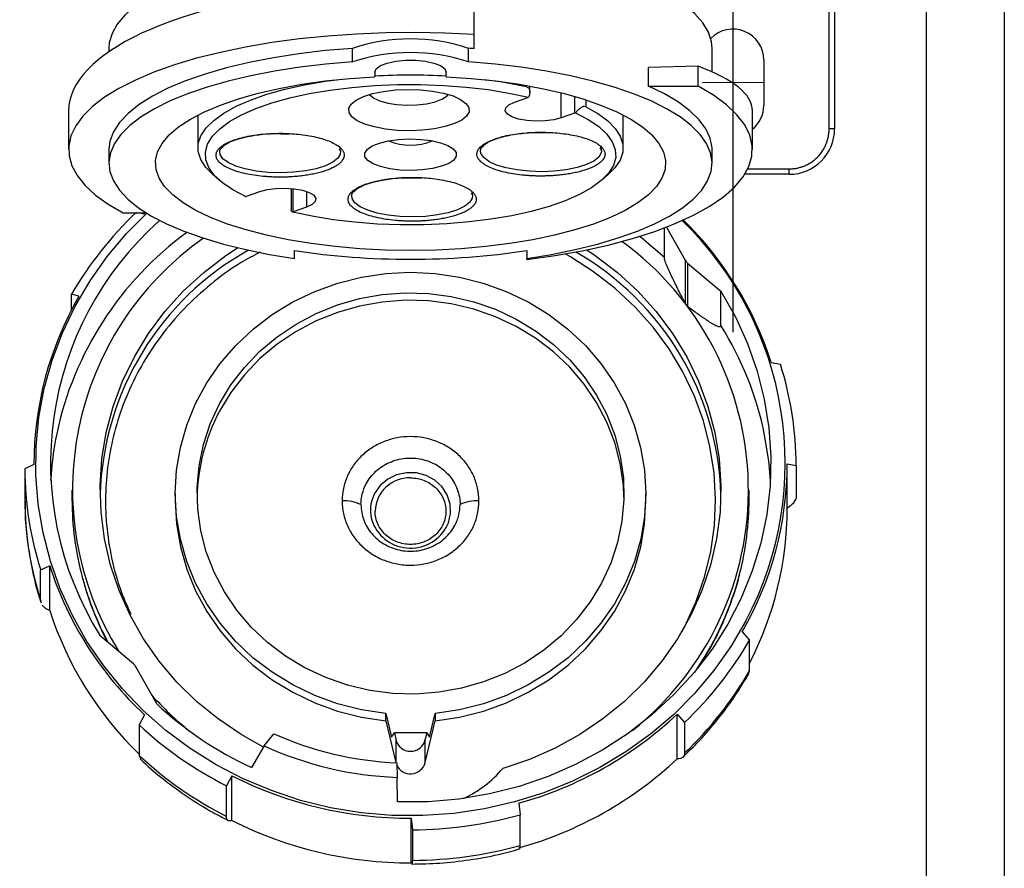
# Model space of a CAD drawing. Header units: inches. Extents: x 1.5 to 64.5, y 1.5 to 49.5.
# Tile 12 of 20: x 13.8 to 19.2, y 26.2 to 30.8. Entities that reach past the tile are written whole.
import ezdxf

# ---------------------------------------------------------------- set-up
doc = ezdxf.new("R2010")
doc.units = ezdxf.units.IN
doc.header["$LTSCALE"] = 6
doc.header["$MEASUREMENT"] = 0
doc.linetypes.add('CENTERX2', pattern=[0.8, 0.5, -0.1, 0.1, -0.1])
doc.layers.add('CENTER', color=40, linetype='CENTERX2')
doc.layers.add('DIMENSIONS', color=140, linetype='Continuous', lineweight=25)
doc.styles.add('SLDTEXTSTYLE0', font='TXT', dxfattribs={"width": 0.7})
doc.dimstyles.new('SLDDIMSTYLE0', dxfattribs={"dimtxt": 0.509766, "dimasz": 0.78, "dimexe": 0, "dimexo": 0.0625, "dimgap": 0.127441, "dimtad": 0, "dimtih": 1, "dimtoh": 1, "dimrnd": 1e-09, "dimzin": 12, "dimdsep": 46, "dimtxsty": 'SLDTEXTSTYLE0', "dimsah": 1, "dimcen": 0.09, "dimadec": 0, "dimazin": 3, "dimtfac": 1, "dimtofl": 0, "dimtmove": 0, "dimatfit": 3, "dimfxl": 0, "dimfrac": 2, "dimtolj": 1, "dimtzin": 12, "dimarcsym": 0})

# ---------------------------------------------------------------- blocks, each defined once
blk = doc.blocks.new('_D_2')
at = {"layer": 'DIMENSIONS'}
for p, q in [((11.4729, 31.5091), (11.4729, 30.6641)), ((19.2129, 31.5091), (19.2129, 21.6316)), ((11.4729, 30.3041), (11.4729, 29.6533)), ((11.4729, 29.2933), (11.4729, 21.6316)), ((11.4729, 22.3816), (13.9112, 22.3816)), ((14.6019, 22.3816), (14.4307, 22.3816)), ((14.4307, 22.3816), (14.4307, 21.5714)), ((16.5408, 22.3816), (16.712, 22.3816)), ((16.712, 22.3816), (16.712, 21.5714)), ((19.2129, 22.3816), (17.2315, 22.3816)), ((14.4307, 21.5714), (14.6019, 21.5714)), ((16.712, 21.5714), (16.5408, 21.5714))]:
    blk.add_line(p, q, dxfattribs=at)
for points in [[(11.4729, 22.3816), (12.2529, 22.2616), (12.2529, 22.5016)], [(19.2129, 22.3816), (18.4329, 22.5016), (18.4329, 22.2616)]]:
    blk.add_solid(points, dxfattribs=at)
at = {"layer": 'DIMENSIONS', "char_height": 0.5, "attachment_point": 1, "style": 'SLDTEXTSTYLE0'}
for s, insert in [('7.74', (14.8139, 23.1402)), ('196.6', (14.6019, 22.2159))]:
    blk.add_mtext(s, dxfattribs=dict(at, insert=insert))
blk = doc.blocks.new('_D_8')
at = {"layer": 'DIMENSIONS'}
for p, q in [((11.9029, 30.9874), (11.9029, 30.6641)), ((18.7829, 30.9874), (18.7829, 23.8675)), ((11.9029, 30.3041), (11.9029, 29.9081)), ((11.9029, 29.5481), (11.9029, 23.8675)), ((11.9029, 24.6175), (13.9112, 24.6175)), ((14.6019, 24.6175), (14.4307, 24.6175)), ((14.4307, 24.6175), (14.4307, 23.8073)), ((16.5408, 24.6175), (16.712, 24.6175)), ((16.712, 24.6175), (16.712, 23.8073)), ((18.7829, 24.6175), (17.2315, 24.6175)), ((14.4307, 23.8073), (14.6019, 23.8073)), ((16.712, 23.8073), (16.5408, 23.8073))]:
    blk.add_line(p, q, dxfattribs=at)
for points in [[(11.9029, 24.6175), (12.6829, 24.4975), (12.6829, 24.7375)], [(18.7829, 24.6175), (18.0029, 24.7375), (18.0029, 24.4975)]]:
    blk.add_solid(points, dxfattribs=at)
at = {"layer": 'DIMENSIONS', "char_height": 0.5, "attachment_point": 1, "style": 'SLDTEXTSTYLE0'}
for s, insert in [('6.88', (14.8139, 25.3762)), ('174.8', (14.6019, 24.4519))]:
    blk.add_mtext(s, dxfattribs=dict(at, insert=insert))

msp = doc.modelspace()

# ---------------------------------------------------------------- linework, layer by layer
for p, q in [((16.292, 30.7485), (16.292, 31.307)), ((18.2479, 30.2291), (18.2479, 30.9926)), ((18.2779, 30.9926), (18.2779, 30.2291)), ((16.292, 30.6709), (16.292, 30.7485)), ((14.2806, 30.6739), (14.2806, 30.6543)), ((15.6219, 30.5979), (15.6219, 30.673)), ((16.262, 30.5979), (16.262, 30.673)), ((17.6034, 30.5433), (17.6034, 30.6739)), ((17.8879, 30.6091), (17.8879, 30.3591)), ((15.7451, 30.5412), (15.7451, 30.5162)), ((16.1388, 30.5162), (16.1388, 30.5412)), ((17.5258, 30.5741), (17.2534, 30.5667)), ((17.2534, 30.4643), (17.2534, 30.5667)), ((17.5258, 30.4643), (17.5258, 30.5741)), ((16.5812, 30.4604), (16.5812, 30.4684)), ((16.5993, 30.432), (16.5993, 30.4652)), ((17.2534, 30.4643), (17.5258, 30.4643)), ((16.5144, 30.376), (16.588, 30.4018)), ((16.772, 30.29), (16.772, 30.4282)), ((16.8456, 30.4085), (16.8456, 30.3158)), ((16.9072, 30.3897), (16.9072, 30.3516)), ((14.0581, 30.3279), (14.0581, 30.1154)), ((17.8258, 30.1154), (17.8258, 30.3279)), ((14.771, 30.3061), (14.771, 30.1248)), ((16.8456, 30.3158), (16.772, 30.29)), ((17.113, 30.1248), (17.113, 30.3061)), ((18.2779, 30.2291), (18.2479, 30.2291)), ((15.2257, 30.203), (15.275, 30.2028)), ((16.6626, 30.209), (16.7119, 30.2088)), ((14.2806, 30.1154), (14.2806, 30.0403)), ((15.548, 30.1191), (15.5564, 30.1049)), ((16.9849, 30.1251), (16.9933, 30.1109)), ((17.6034, 30.0403), (17.6034, 30.1154)), ((17.8, 30.0091), (18.0279, 30.0091)), ((18.0279, 29.9791), (18.0279, 30.0091)), ((14.8513, 29.9791), (14.8886, 29.9465)), ((15.9529, 29.9603), (16.0023, 29.96)), ((16.9954, 29.9465), (17.0327, 29.9791)), ((18.0279, 29.9791), (17.7832, 29.9791)), ((15.2846, 29.9012), (15.2846, 29.7838)), ((15.296, 29.7727), (15.296, 29.9001)), ((15.0383, 29.8587), (15.112, 29.8845)), ((15.3696, 29.8845), (15.3696, 29.7985)), ((16.2752, 29.8764), (16.2837, 29.8621)), ((15.3696, 29.7985), (15.296, 29.7727)), ((14.3582, 29.7666), (14.486, 29.7666)), ((14.4728, 29.7598), (14.4482, 29.7666)), ((14.4728, 29.7598), (14.4824, 29.7688)), ((17.3404, 29.5213), (17.3404, 29.6837)), ((17.3526, 29.6884), (17.4556, 29.5054)), ((15.302, 29.5159), (15.302, 29.5591)), ((16.582, 29.5591), (16.582, 29.5159)), ((16.582, 29.5095), (16.582, 29.5159)), ((17.4556, 29.5054), (17.4556, 29.2681)), ((17.4684, 29.49), (17.6512, 29.3347)), ((17.4684, 29.49), (17.4684, 29.2527)), ((14.115, 29.3072), (14.0744, 29.3184)), ((14.0744, 29.2326), (14.0744, 29.3184)), ((17.6512, 29.1459), (17.6512, 29.3347)), ((17.9295, 28.9432), (17.9794, 28.933)), ((13.867, 28.3803), (13.817, 28.3562)), ((18.017, 28.3854), (18.067, 28.3752)), ((18.017, 28.1393), (18.017, 28.3854)), ((18.067, 28.3752), (18.067, 28.2069)), ((13.817, 28.3562), (13.817, 28.188)), ((14.077, 28.2402), (14.077, 28.1889)), ((14.6459, 28.2214), (14.6459, 28.1804)), ((17.2381, 28.1804), (17.2381, 28.2214)), ((17.807, 28.1889), (17.807, 28.2402)), ((16.2149, 28.1599), (16.2149, 28.1598)), ((13.9545, 27.8225), (13.9045, 27.7985)), ((13.9045, 27.6302), (13.9045, 27.7985)), ((13.9545, 27.5764), (13.9545, 27.8225)), ((13.9083, 27.6188), (13.9045, 27.6302)), ((17.769, 27.4584), (17.8095, 27.413)), ((14.4155, 27.2825), (14.2327, 27.4378)), ((17.8095, 27.2448), (17.8095, 27.413)), ((14.5436, 27.0624), (14.4283, 27.2671)), ((17.8045, 27.2285), (17.8095, 27.2448)), ((14.4767, 27.0023), (14.4465, 26.9471)), ((15.8054, 26.9692), (15.8054, 27.0102)), ((15.8054, 27.0102), (15.8368, 26.8793)), ((15.8054, 26.9692), (15.8605, 26.739)), ((16.0234, 26.739), (16.0786, 26.9692)), ((16.0472, 26.8793), (16.0786, 27.0102)), ((16.0786, 27.0102), (16.0786, 26.9692)), ((17.4112, 27.0059), (17.4517, 26.9605)), ((17.4112, 26.7598), (17.4112, 27.0059)), ((17.4517, 26.9605), (17.4517, 26.7922)), ((14.4465, 26.9471), (14.4465, 26.7788)), ((15.8368, 26.8793), (15.8529, 26.9034)), ((15.8529, 26.9034), (15.8605, 26.8683)), ((16.0311, 26.9034), (15.8529, 26.9034)), ((16.0311, 26.9034), (16.0234, 26.8683)), ((16.0311, 26.9034), (16.0472, 26.8793)), ((15.1366, 26.8306), (15.1894, 26.898)), ((15.8605, 26.8683), (15.8605, 26.739)), ((16.0234, 26.739), (16.0234, 26.8683)), ((15.1366, 26.8306), (15.0661, 26.7124)), ((14.4465, 26.7788), (14.4551, 26.7608)), ((15.8667, 26.738), (15.868, 26.6577)), ((14.9583, 26.666), (14.9282, 26.6108)), ((14.9583, 26.4199), (14.9583, 26.666)), ((15.8698, 26.5222), (15.868, 26.6577)), ((14.9282, 26.4425), (14.9282, 26.6108)), ((16.5383, 26.5152), (16.5457, 26.4512)), ((15.9447, 26.433), (15.9521, 26.3689)), ((15.9447, 26.1869), (15.9447, 26.433)), ((16.5457, 26.2829), (16.5457, 26.4512)), ((15.9521, 26.3689), (15.9521, 26.2006))]:
    msp.add_line(p, q)
at = {"color": 7, "linetype": 'CENTERX2', "lineweight": 18}
msp.add_line((17.8879, 30.4841), (17.5479, 30.4841), dxfattribs=at)
at = {"flags": 128}
for points in [[(15.497, 31.2214), (15.4082, 31.212), (15.2663, 31.193), (15.1301, 31.1697), (15.0007, 31.1421), (14.8792, 31.1107), (14.7667, 31.0755), (14.6641, 31.037), (14.5722, 30.9955), (14.4918, 30.9512), (14.4236, 30.9046), (14.3682, 30.856), (14.3261, 30.806), (14.2975, 30.7548), (14.2827, 30.7029), (14.2806, 30.6739)], [(17.6034, 30.6739), (17.6002, 30.709), (17.5836, 30.7613), (17.553, 30.8128), (17.5085, 30.8632), (17.4506, 30.912), (17.3797, 30.9587), (17.2966, 31.0029), (17.2018, 31.0444), (17.0962, 31.0826), (16.9807, 31.1174), (16.8563, 31.1483), (16.7241, 31.1752), (16.5852, 31.1978), (16.4407, 31.2159), (16.292, 31.2294)], [(16.292, 30.7485), (16.1312, 30.7565), (15.9689, 30.7597), (15.8065, 30.7581), (15.645, 30.7517), (15.4858, 30.7406), (15.33, 30.7248), (15.1787, 30.7045), (15.0331, 30.6798), (14.8943, 30.6509), (14.7633, 30.6181), (14.641, 30.5814), (14.5284, 30.5414), (14.4264, 30.4981), (14.3356, 30.452), (14.2567, 30.4034), (14.1904, 30.3527), (14.1372, 30.3002), (14.0974, 30.2463), (14.0713, 30.1914), (14.0591, 30.136), (14.0609, 30.0804), (14.0767, 30.0251), (14.1065, 29.9704), (14.1498, 29.9169), (14.2065, 29.8648), (14.2761, 29.8146), (14.3582, 29.7666)], [(15.6219, 30.673), (15.4725, 30.6605), (15.3271, 30.6433), (15.187, 30.6216), (15.0533, 30.5956), (14.9273, 30.5654), (14.8099, 30.5314), (14.7023, 30.4938), (14.6053, 30.4529), (14.5197, 30.4092), (14.4464, 30.3629), (14.3859, 30.3145), (14.3387, 30.2645), (14.3053, 30.2131), (14.2859, 30.1609), (14.2806, 30.1154)], [(15.6219, 30.5979), (15.4749, 30.5856), (15.3317, 30.5688), (15.1935, 30.5476), (15.0616, 30.5222), (14.937, 30.4928), (14.8208, 30.4596), (14.7138, 30.423), (14.6171, 30.3831), (14.5313, 30.3405), (14.4573, 30.2953), (14.3956, 30.248), (14.3467, 30.199), (14.3111, 30.1487), (14.289, 30.0975), (14.2806, 30.0458), (14.2861, 29.994), (14.3053, 29.9426), (14.338, 29.8921), (14.3841, 29.8428), (14.4432, 29.7951), (14.5147, 29.7494), (14.598, 29.7062), (14.6925, 29.6658), (14.7973, 29.6284), (14.9117, 29.5945), (15.0346, 29.5643), (15.1651, 29.538), (15.302, 29.5159)], [(15.7451, 30.5412), (15.7531, 30.5602), (15.7764, 30.5776), (15.8131, 30.5921), (15.8602, 30.6024), (15.914, 30.6078), (15.97, 30.6078), (16.0238, 30.6024), (16.0709, 30.5921), (16.1076, 30.5776), (16.1309, 30.5602), (16.1388, 30.5412)], [(16.582, 29.5159), (16.7189, 29.538), (16.8493, 29.5643), (16.9723, 29.5945), (17.0866, 29.6284), (17.1915, 29.6658), (17.286, 29.7062), (17.3693, 29.7494), (17.4408, 29.7951), (17.4998, 29.8428), (17.5459, 29.8921), (17.5787, 29.9426), (17.5979, 29.994), (17.6033, 30.0458), (17.595, 30.0975), (17.5729, 30.1487), (17.5373, 30.199), (17.4884, 30.248), (17.4267, 30.2953), (17.3526, 30.3405), (17.2669, 30.3831), (17.1701, 30.423), (17.0632, 30.4596), (16.9469, 30.4928), (16.8223, 30.5222), (16.6904, 30.5476), (16.5523, 30.5688), (16.4091, 30.5856), (16.262, 30.5979)], [(16.1388, 30.5162), (16.2768, 30.5071), (16.4115, 30.4934), (16.5414, 30.4751), (16.6654, 30.4524), (16.7821, 30.4257), (16.8905, 30.395), (16.9893, 30.3609), (17.0777, 30.3235), (17.1547, 30.2833), (17.2196, 30.2406), (17.2717, 30.196), (17.3105, 30.1498), (17.3357, 30.1025), (17.3469, 30.0546), (17.344, 30.0065), (17.3272, 29.9588), (17.2965, 29.9119), (17.2522, 29.8663), (17.1948, 29.8224), (17.125, 29.7807), (17.0432, 29.7416), (16.9505, 29.7055), (16.8477, 29.6727), (16.7358, 29.6436), (16.616, 29.6184), (16.4895, 29.5975), (16.3575, 29.581), (16.2213, 29.5691), (16.0824, 29.562), (15.942, 29.5596), (15.8016, 29.562), (15.6627, 29.5691), (15.5265, 29.581), (15.3945, 29.5975), (15.2679, 29.6184), (15.1481, 29.6436), (15.0363, 29.6727), (14.9335, 29.7055), (14.8407, 29.7416), (14.759, 29.7807), (14.6891, 29.8224), (14.6318, 29.8663), (14.5875, 29.9119), (14.5568, 29.9588), (14.5399, 30.0065), (14.5371, 30.0546), (14.5483, 30.1025), (14.5734, 30.1498), (14.6123, 30.196), (14.6644, 30.2406), (14.7293, 30.2833), (14.8063, 30.3235), (14.8947, 30.3609), (14.9935, 30.395), (15.1018, 30.4257), (15.2186, 30.4524), (15.3425, 30.4751), (15.4725, 30.4934), (15.6071, 30.5071), (15.7451, 30.5162)], [(14.8513, 29.9791), (14.814, 30.0173), (14.7863, 30.0603), (14.7726, 30.1041), (14.773, 30.1481), (14.7875, 30.1919), (14.816, 30.2348), (14.8581, 30.2764), (14.9133, 30.3162), (14.9809, 30.3537), (15.0602, 30.3884), (15.1501, 30.4199), (15.2496, 30.4478), (15.3575, 30.4719), (15.4724, 30.4917), (15.5354, 30.5004)], [(15.0329, 29.8571), (14.963, 29.8936), (14.9054, 29.9325), (14.8611, 29.9734), (14.8305, 30.0158), (14.814, 30.059), (14.8119, 30.1026), (14.8241, 30.1461), (14.8506, 30.1887), (14.8909, 30.2301), (14.9446, 30.2697), (15.011, 30.3069), (15.0893, 30.3414), (15.1784, 30.3726), (15.2771, 30.4002), (15.3844, 30.4238), (15.4987, 30.4431), (15.6187, 30.4579), (15.7428, 30.468), (15.8694, 30.4733), (15.9969, 30.4736), (16.1238, 30.4691), (16.2483, 30.4596), (16.3689, 30.4455), (16.4842, 30.4267), (16.5925, 30.4037)], [(15.9391, 30.2193), (15.8699, 30.2213), (15.8034, 30.2283), (15.7426, 30.2398), (15.6901, 30.2554), (15.6483, 30.2744), (15.6189, 30.2959), (15.6032, 30.3191), (15.602, 30.3428), (15.6152, 30.3662), (15.6423, 30.3881), (15.6822, 30.4076), (15.733, 30.4238), (15.7926, 30.436), (15.8583, 30.4438), (15.9273, 30.4467), (15.9965, 30.4446), (16.063, 30.4377), (16.1238, 30.4262), (16.1763, 30.4106), (16.2181, 30.3916), (16.2475, 30.37), (16.2632, 30.3469), (16.2644, 30.3231), (16.2512, 30.2998), (16.2241, 30.2779), (16.1842, 30.2584), (16.1334, 30.2422), (16.0738, 30.2299), (16.0081, 30.2222), (15.9391, 30.2193)], [(16.582, 29.5095), (16.7383, 29.5315), (16.8883, 29.5583), (17.0305, 29.5896), (17.1641, 29.6251), (17.2877, 29.6646), (17.4006, 29.7077), (17.5016, 29.7541), (17.5901, 29.8034), (17.6653, 29.8552), (17.7266, 29.9091), (17.7735, 29.9647), (17.8057, 30.0215), (17.8228, 30.079), (17.8248, 30.1369), (17.8116, 30.1945), (17.7833, 30.2516), (17.7402, 30.3075), (17.6826, 30.3619), (17.6109, 30.4143), (17.5258, 30.4643)], [(17.6034, 30.1154), (17.6031, 30.1258), (17.5933, 30.1779), (17.5696, 30.2294), (17.5322, 30.28), (17.4814, 30.3292), (17.4176, 30.3765), (17.3414, 30.4217), (17.2534, 30.4643)], [(15.7164, 30.4192), (15.7184, 30.4165), (15.7395, 30.3989), (15.7729, 30.3836), (15.8163, 30.3716), (15.867, 30.3637), (15.9219, 30.3603), (15.9776, 30.3618), (16.0304, 30.3679), (16.0771, 30.3783), (16.1148, 30.3924), (16.1411, 30.4092), (16.15, 30.4192)], [(16.772, 30.29), (16.7314, 30.2794), (16.6836, 30.273), (16.6325, 30.2716), (16.5823, 30.2751), (16.5371, 30.2833), (16.5004, 30.2955), (16.4753, 30.3108), (16.4638, 30.3279), (16.4668, 30.3454), (16.4842, 30.3619), (16.5144, 30.376)], [(16.9072, 30.3516), (16.9742, 30.314), (17.0286, 30.2741), (17.07, 30.2324), (17.0977, 30.1894), (17.1114, 30.1456), (17.111, 30.1016), (17.0965, 30.0578), (17.068, 30.0149), (17.0327, 29.9791)], [(16.851, 30.3174), (16.921, 30.2809), (16.9785, 30.242), (17.0229, 30.2011), (17.0535, 30.1588), (17.07, 30.1155), (17.0721, 30.0719), (17.0598, 30.0285), (17.0334, 29.9858), (16.993, 29.9444), (16.9393, 29.9048), (16.8729, 29.8676), (16.7947, 29.8331), (16.7056, 29.8019), (16.6068, 29.7743), (16.4996, 29.7507), (16.3852, 29.7314), (16.2653, 29.7166), (16.1412, 29.7065), (16.0146, 29.7012), (15.887, 29.7009), (15.7602, 29.7055), (15.6357, 29.7149), (15.515, 29.7291), (15.3998, 29.7478), (15.2915, 29.7708)], [(15.9465, 30.0006), (15.8857, 30.0027), (15.8282, 30.0098), (15.7773, 30.0213), (15.736, 30.0367), (15.7066, 30.0551), (15.6909, 30.0753), (15.6898, 30.0962), (15.7034, 30.1166), (15.7308, 30.1352), (15.7705, 30.1511), (15.8202, 30.1633), (15.8769, 30.1711), (15.9375, 30.1739), (15.9982, 30.1718), (16.0558, 30.1647), (16.1067, 30.1532), (16.148, 30.1378), (16.1774, 30.1194), (16.1931, 30.0992), (16.1941, 30.0783), (16.1806, 30.058), (16.1532, 30.0393), (16.1134, 30.0234), (16.0638, 30.0112), (16.007, 30.0035), (15.9465, 30.0006)], [(15.2276, 29.9877), (15.1583, 29.9899), (15.0918, 29.9969), (15.0311, 30.0086), (14.9788, 30.0243), (14.9372, 30.0434), (14.9081, 30.065), (14.8928, 30.0883), (14.8906, 30.1048)], [(15.5564, 30.1048), (15.5552, 30.091), (15.5415, 30.0677), (15.514, 30.0458), (15.4737, 30.0264), (15.4226, 30.0102), (15.3627, 29.9981), (15.2968, 29.9904), (15.2276, 29.9877)], [(15.5513, 30.1218), (15.5543, 30.1149), (15.5564, 30.1048)], [(16.6645, 29.9937), (16.5952, 29.9959), (16.5287, 30.003), (16.468, 30.0146), (16.4157, 30.0303), (16.3741, 30.0494), (16.345, 30.0711), (16.3297, 30.0943), (16.3275, 30.1108)], [(16.9933, 30.1108), (16.9921, 30.0971), (16.9784, 30.0737), (16.9509, 30.0518), (16.9106, 30.0324), (16.8595, 30.0163), (16.7996, 30.0041), (16.7337, 29.9965), (16.6645, 29.9937)], [(16.9882, 30.1278), (16.9912, 30.1209), (16.9933, 30.1108)], [(15.112, 29.8845), (15.1526, 29.8952), (15.2004, 29.9015), (15.2514, 29.903), (15.3016, 29.8994), (15.3469, 29.8912), (15.3836, 29.879), (15.4087, 29.8637), (15.4202, 29.8466), (15.4171, 29.8291), (15.3998, 29.8127), (15.3696, 29.7985)], [(15.9548, 29.745), (15.8855, 29.7472), (15.819, 29.7542), (15.7583, 29.7659), (15.706, 29.7816), (15.6644, 29.8007), (15.6353, 29.8223), (15.62, 29.8456), (15.6179, 29.8621)], [(16.2837, 29.8621), (16.2824, 29.8483), (16.2688, 29.825), (16.2412, 29.8031), (16.201, 29.7837), (16.1498, 29.7675), (16.0899, 29.7554), (16.024, 29.7477), (15.9548, 29.745)], [(16.2785, 29.8791), (16.2815, 29.8721), (16.2837, 29.8621)], [(17.7896, 27.5197), (17.7072, 27.3792), (17.6126, 27.2457), (17.5067, 27.12), (17.3901, 27.0029), (17.2636, 26.8952), (17.128, 26.7978), (16.9844, 26.7112), (16.8336, 26.636), (16.6767, 26.5728), (16.5149, 26.522), (16.3491, 26.4839), (16.1805, 26.4588), (16.0103, 26.4468), (15.8396, 26.4482), (15.6697, 26.4627), (15.5016, 26.4904), (15.3365, 26.5311), (15.1755, 26.5844), (15.0198, 26.65), (14.8704, 26.7275), (14.7282, 26.8164), (14.5944, 26.9159), (14.4698, 27.0255), (14.3553, 27.1444), (14.2516, 27.2717), (14.1594, 27.4067), (14.0794, 27.5484), (14.0121, 27.6958), (13.958, 27.8479), (13.9175, 28.0037), (13.8908, 28.1621), (13.8781, 28.322), (13.8795, 28.4824), (13.895, 28.6421), (13.9245, 28.8001), (13.9678, 28.9553), (14.0245, 29.1065), (14.0943, 29.2528), (14.1768, 29.3933), (14.2713, 29.5268), (14.3773, 29.6525), (14.4888, 29.7649)], [(17.3404, 29.5213), (17.2159, 29.6279), (17.2041, 29.6371)], [(15.1329, 26.8246), (15.0095, 26.8933), (14.8821, 26.9792), (14.7635, 27.0758), (14.6549, 27.1822), (14.5572, 27.2975), (14.4711, 27.4207), (14.3973, 27.5508), (14.3366, 27.6868), (14.2894, 27.8273), (14.2561, 27.9714), (14.237, 28.1177), (14.2322, 28.2651), (14.2418, 28.4122), (14.2657, 28.5579), (14.3038, 28.7009), (14.3556, 28.8401), (14.4208, 28.9742), (14.4988, 29.1021), (14.5889, 29.2227), (14.6904, 29.3351), (14.8025, 29.4383), (14.9241, 29.5314), (14.9895, 29.5747)], [(16.9125, 29.5632), (16.9599, 29.5314), (17.0815, 29.4383), (17.1936, 29.3351), (17.2951, 29.2227), (17.3852, 29.1021), (17.4632, 28.9742), (17.5284, 28.8401), (17.5802, 28.7009), (17.6182, 28.5579), (17.6422, 28.4122), (17.6518, 28.2651), (17.647, 28.1177), (17.6279, 27.9714), (17.5946, 27.8273), (17.5474, 27.6868), (17.4866, 27.5508), (17.4129, 27.4207), (17.3268, 27.2975), (17.229, 27.1822), (17.1204, 27.0758), (17.0019, 26.9792), (16.8745, 26.8933), (16.7392, 26.8186), (16.5972, 26.756), (16.4497, 26.7058)], [(17.4369, 27.4601), (17.4522, 27.4888), (17.5135, 27.6222), (17.5614, 27.7602), (17.5956, 27.9018), (17.6159, 28.0457), (17.6219, 28.1908), (17.6138, 28.3358), (17.5915, 28.4795), (17.5553, 28.6207), (17.5054, 28.7581), (17.4423, 28.8906), (17.3665, 29.0172), (17.2787, 29.1366), (17.1795, 29.248), (17.0699, 29.3503), (16.9507, 29.4428), (16.823, 29.5245), (16.7942, 29.5408)], [(15.8054, 27.0102), (15.6715, 27.0303), (15.5405, 27.0634), (15.4139, 27.1091), (15.2931, 27.1671), (15.1794, 27.2366), (15.0741, 27.3168), (14.9782, 27.407), (14.8929, 27.5061), (14.8191, 27.6131), (14.7576, 27.7266), (14.7091, 27.8457), (14.6741, 27.9688), (14.6529, 28.0947), (14.6459, 28.2219), (14.653, 28.3492), (14.6743, 28.4751), (14.7095, 28.5982), (14.7581, 28.7171), (14.8197, 28.8307), (14.8936, 28.9375), (14.979, 29.0366), (15.0749, 29.1267), (15.1803, 29.2069), (15.2941, 29.2763), (15.415, 29.3341), (15.5416, 29.3798), (15.6726, 29.4127), (15.8065, 29.4327), (15.942, 29.4393), (16.0774, 29.4327), (16.2114, 29.4127), (16.3424, 29.3798), (16.469, 29.3341), (16.5899, 29.2763), (16.7036, 29.2069), (16.809, 29.1267), (16.905, 29.0366), (16.9904, 28.9375), (17.0643, 28.8307), (17.1259, 28.7171), (17.1745, 28.5982), (17.2097, 28.4751), (17.2309, 28.3492), (17.2381, 28.2219), (17.2311, 28.0947), (17.2099, 27.9688), (17.1749, 27.8457), (17.1263, 27.7266), (17.0648, 27.6131), (16.991, 27.5061), (16.9057, 27.407), (16.8099, 27.3168), (16.7046, 27.2366), (16.5909, 27.1671), (16.4701, 27.1091), (16.3435, 27.0634), (16.2125, 27.0303), (16.0786, 27.0102)], [(14.8897, 28.715), (14.9526, 28.819), (15.0272, 28.916), (15.1125, 29.0049), (15.2075, 29.0845), (15.3111, 29.1541), (15.4221, 29.2127), (15.5392, 29.2597), (15.661, 29.2946), (15.7862, 29.3168), (15.9131, 29.3262), (16.0404, 29.3227), (16.1666, 29.3062), (16.2901, 29.2771), (16.4095, 29.2355), (16.5234, 29.1821), (16.6305, 29.1174), (16.7296, 29.0422), (16.8194, 28.9573), (16.8989, 28.8639), (16.9673, 28.7629), (17.0235, 28.6555), (17.0672, 28.5431), (17.0976, 28.4269), (17.1144, 28.3083), (17.1176, 28.1887), (17.1069, 28.0694), (17.0826, 27.9519), (17.0449, 27.8376), (16.9943, 27.7278), (16.9313, 27.6238), (16.8568, 27.5268), (16.7715, 27.4379), (16.6765, 27.3582), (16.5729, 27.2887), (16.4619, 27.2301), (16.3448, 27.183), (16.2229, 27.1482), (16.0978, 27.126), (15.9708, 27.1166), (15.8436, 27.1201), (15.7174, 27.1366), (15.5939, 27.1657), (15.4745, 27.2073), (15.3605, 27.2607), (15.2534, 27.3254), (15.1544, 27.4006), (15.0646, 27.4855), (14.985, 27.5789), (14.9167, 27.6799), (14.8604, 27.7873), (14.8168, 27.8997), (14.7864, 28.0159), (14.7695, 28.1345), (14.7664, 28.2541), (14.7771, 28.3734), (14.8014, 28.4908), (14.8391, 28.6052), (14.8897, 28.715)], [(17.6512, 29.3347), (17.7313, 29.1939), (17.7982, 29.0471), (17.8516, 28.8955), (17.8909, 28.7402), (17.916, 28.5823), (17.9266, 28.4229), (17.9227, 28.2633), (17.9042, 28.1046), (17.8714, 27.9479), (17.8244, 27.7945), (17.7637, 27.6454), (17.6896, 27.5017), (17.6027, 27.3645), (17.5036, 27.2348), (17.3931, 27.1135), (17.272, 27.0016), (17.1411, 26.8998), (17.0014, 26.8089), (16.854, 26.7295), (16.6999, 26.6623), (16.5402, 26.6077), (16.3762, 26.5661), (16.2089, 26.5379), (16.0397, 26.5232), (15.8698, 26.5222)], [(17.1179, 28.2009), (17.1144, 28.2672), (17.0976, 28.3859), (17.0672, 28.5021), (17.0235, 28.6145), (16.9673, 28.7218), (16.8989, 28.8228), (16.8194, 28.9163), (16.7296, 29.0011), (16.6305, 29.0763), (16.5234, 29.141), (16.4095, 29.1945), (16.2901, 29.236), (16.1666, 29.2652), (16.0404, 29.2817), (15.9131, 29.2852), (15.7862, 29.2758), (15.661, 29.2535), (15.5392, 29.2187), (15.4221, 29.1717), (15.3111, 29.1131), (15.2075, 29.0435), (15.1125, 28.9638), (15.0272, 28.8749), (14.9526, 28.7779), (14.8897, 28.6739)], [(17.9244, 28.2919), (17.9152, 28.4004), (17.8927, 28.5426)], [(16.1456, 28.0483), (16.1505, 28.0603), (16.1621, 28.1112), (16.16, 28.1632), (16.1441, 28.2131), (16.1155, 28.2577), (16.076, 28.2942), (16.0281, 28.3203), (15.9747, 28.3344), (15.9194, 28.3356), (15.8654, 28.3238), (15.8163, 28.2998), (15.775, 28.2651), (15.7443, 28.2218)], [(14.6459, 28.1804), (14.6529, 28.0536), (14.6741, 27.9277), (14.7091, 27.8046), (14.7576, 27.6856), (14.8191, 27.572), (14.8929, 27.4651), (14.9782, 27.366), (15.0741, 27.2758), (15.1794, 27.1955), (15.2931, 27.126), (15.4139, 27.0681), (15.5405, 27.0223), (15.6715, 26.9892), (15.8054, 26.9692)], [(16.0786, 26.9692), (16.2125, 26.9892), (16.3435, 27.0223), (16.4701, 27.0681), (16.5909, 27.126), (16.7046, 27.1955), (16.8099, 27.2758), (16.9057, 27.366), (16.991, 27.4651), (17.0648, 27.572), (17.1263, 27.6856), (17.1749, 27.8046), (17.2099, 27.9277), (17.2311, 28.0536), (17.2381, 28.1804)]]:
    msp.add_lwpolyline(points, dxfattribs=at)
for centre, radius, start, end in [((17.7179, 30.6091), 0.17, 0, 135.8426), ((15.942, 29.7039), 1.0206, 71.7258, 108.2742), ((15.942, 29.6287), 1.0206, 71.7258, 108.2742), ((15.954, 26.0851), 4.5983, 85.7849, 86.1592), ((15.942, 27.1297), 3.3956, 86.6766, 93.3234), ((16.0248, 27.922), 2.5987, 77.637, 82.8417), ((16.5757, 30.4373), 0.0376, 289.0309, 296.4749), ((17.7179, 30.3591), 0.17, 309.401, 0), ((16.8646, 30.2612), 0.0578, 103.5465, 109.1291), ((18.0279, 30.2291), 0.25, 270, 0), ((15.942, 30.4541), 0.3142, 247.5691, 292.4309), ((15.0194, 29.9133), 0.0578, 283.5465, 289.1291), ((15.7454, 28.3885), 1.7866, 131.5778, 212.1484), ((15.8145, 28.3104), 2.011, 133.4199, 149.9151), ((15.3082, 29.7372), 0.0376, 109.0309, 116.4749), ((16.1509, 28.3884), 1.8548, 332.0712, 46.0569), ((16.0946, 28.351), 1.928, 17.8869, 45.5378), ((15.801, 28.1683), 1.8481, 126.2152, 168.0676), ((15.7687, 28.2428), 1.6885, 124.9384, 211.876), ((15.8239, 28.1699), 1.5923, 119.1132, 178.3624), ((16.1111, 28.2408), 1.6921, 308.495, 53.9579), ((15.942, 33.8134), 4.3021, 261.4447, 278.5553), ((16.0612, 28.1702), 1.5913, 1.6271, 60.2118), ((17.5053, 29.5335), 0.057, 209.4939, 229.7599), ((15.7247, 28.3799), 1.8577, 150.0551, 179.9887), ((16.132, 28.1878), 1.7961, 11.3936, 32.2364), ((16.1812, 28.3651), 1.8857, 0.3081, 17.5278), ((15.8162, 28.1792), 1.0504, 151.8991, 178.8153), ((15.7147, 28.1971), 1.7577, 168.4051, 176.9102), ((16.1593, 28.3858), 1.8577, 330.0551, 359.9887), ((15.7027, 28.3664), 1.8857, 180.3081, 197.5278), ((15.9363, 28.1179), 0.1894, 88.2746, 178.1638), ((15.9175, 28.1291), 0.1965, 151.8491, 200.5575), ((15.7027, 28.1981), 1.8857, 180.3081, 197.5278), ((15.7304, 28.1893), 1.6534, 180.0148, 195.0604), ((15.5751, 27.9576), 0.223, 65.0901, 92.5694), ((16.3089, 27.9577), 0.223, 87.4508, 114.9264), ((16.1541, 28.1893), 1.6529, 345.7873, 359.9865), ((16.1622, 28.1393), 1.8548, 332.643, 0.0007), ((15.9422, 28.1453), 0.2253, 202.1997, 334.527), ((15.792, 28.4159), 1.9309, 197.8981, 227.0632), ((16.1109, 28.2021), 1.6979, 326.0544, 345.7261), ((15.7634, 28.1987), 1.6878, 195.0753, 208.2065), ((15.7899, 28.1688), 1.9286, 197.8892, 225.8504), ((16.0695, 28.4211), 2.011, 313.4199, 329.9151), ((14.3787, 27.239), 0.057, 29.4939, 49.7599), ((16.0695, 28.2528), 2.011, 313.4199, 329.9151), ((15.8653, 28.3223), 1.8135, 221.9722, 230.8217), ((15.8974, 28.5183), 1.988, 227.0806, 245.2819), ((15.9731, 28.5424), 2.1045, 285.5792, 313.1039), ((15.89, 28.5014), 2.1212, 227.1195, 243.0364), ((15.9395, 28.5592), 1.8227, 245.7006, 267.7109), ((15.9393, 28.5926), 1.9362, 245.5052, 267.8897), ((15.89, 28.3332), 2.1212, 227.1195, 243.0364), ((15.9731, 28.2964), 2.1045, 285.5792, 313.1039), ((15.9417, 26.7622), 0.0849, 205.9632, 344.1304), ((15.9602, 27.1247), 0.6443, 295.0737, 319.4419), ((15.9392, 28.6141), 2.1811, 243.2722, 270.1437), ((15.9392, 28.368), 2.1811, 243.2722, 270.1437), ((15.9426, 28.6203), 2.2515, 270.2411, 285.5364), ((15.9426, 28.4521), 2.2515, 270.2411, 285.5364)]:
    msp.add_arc(centre, radius, start, end)
for centre, major_axis, ratio, start_param, end_param in [((15.942, 30.3279), (1.8839, 0), 0.367529, 1.809281, 3.141593), ((15.942, 30.2766), (1.8838, 0.0547), 0.249179, 6.275946, 6.848097), ((15.942, 26.8872), (0, 0.0861), 0.969616, 1.792141, 4.491044)]:
    msp.add_ellipse(centre, major_axis=major_axis, ratio=ratio, start_param=start_param, end_param=end_param)
for points, knots in [([(16.5812, 30.4604), (16.5866, 30.4592), (16.591, 30.4561), (16.5969, 30.4478), (16.5985, 30.4427), (16.5997, 30.4319), (16.5993, 30.4263), (16.5969, 30.4149), (16.595, 30.4093), (16.5925, 30.4037)], [0, 0, 0, 0, 0.25, 0.25, 0.5, 0.5, 0.75, 0.75, 1, 1, 1, 1]), ([(16.9072, 30.3516), (16.9035, 30.3534), (16.8986, 30.3534), (16.8883, 30.3505), (16.8829, 30.3477), (16.8727, 30.3408), (16.8679, 30.3366), (16.8588, 30.3275), (16.8547, 30.3226), (16.851, 30.3174)], [0, 0, 0, 0, 0.25, 0.25, 0.5, 0.5, 0.75, 0.75, 1, 1, 1, 1]), ([(18.0279, 30.0091), (18.0306, 30.0092), (18.036, 30.0092), (18.044, 30.0097), (18.052, 30.0104), (18.06, 30.0114), (18.0723, 30.0135), (18.0888, 30.0174), (18.1093, 30.0244), (18.1293, 30.0335), (18.1552, 30.0486), (18.1846, 30.0725), (18.2085, 30.1019), (18.2236, 30.1278), (18.2327, 30.1478), (18.2397, 30.1683), (18.244, 30.1865), (18.2464, 30.2024), (18.2477, 30.2157), (18.2479, 30.2247), (18.2479, 30.2291)], [0, 0, 0, 0, 0.023335, 0.046627, 0.069909, 0.093211, 0.116565, 0.178299, 0.240092, 0.3044, 0.368768, 0.500006, 0.631244, 0.695551, 0.759919, 0.821653, 0.883446, 0.922308, 0.961111, 1, 1, 1, 1]), ([(15.2279, 29.9635), (15.2237, 29.9635), (15.2155, 29.9635), (15.2032, 29.9637), (15.191, 29.964), (15.1788, 29.9645), (15.1666, 29.9651), (15.1545, 29.9658), (15.1425, 29.9667), (15.1174, 29.9689), (15.0801, 29.9734), (15.0328, 29.9821), (14.9894, 29.9932), (14.9514, 30.0066), (14.9199, 30.0218), (14.8962, 30.0379), (14.8799, 30.0548), (14.8713, 30.0716), (14.8696, 30.0884), (14.8747, 30.1053), (14.887, 30.1221), (14.9072, 30.1388), (14.9349, 30.1546), (14.9699, 30.1689), (15.0109, 30.1812), (15.0562, 30.1911), (15.1046, 30.1984), (15.1536, 30.203), (15.2027, 30.2052), (15.2519, 30.205), (15.3013, 30.2025), (15.3509, 30.1973), (15.3988, 30.1896), (15.4437, 30.1792), (15.4838, 30.1665), (15.5174, 30.152), (15.544, 30.136), (15.559, 30.1226), (15.567, 30.1124), (15.5711, 30.1058), (15.574, 30.0992), (15.5759, 30.0925), (15.5763, 30.088), (15.5765, 30.0857)], [0, 0, 0, 0, 0.00743, 0.014834, 0.022219, 0.029596, 0.036974, 0.044361, 0.051766, 0.059199, 0.091049, 0.122911, 0.155774, 0.188649, 0.220997, 0.253358, 0.2838, 0.314255, 0.343212, 0.372181, 0.40339, 0.434611, 0.4673, 0.500002, 0.532691, 0.565393, 0.596602, 0.627823, 0.65678, 0.685749, 0.716192, 0.746647, 0.778995, 0.811356, 0.844218, 0.877093, 0.908943, 0.940806, 0.95268, 0.964499, 0.976301, 0.988122, 1, 1, 1, 1]), ([(14.9096, 30.1328), (14.9134, 30.1363), (14.9292, 30.1508), (14.9852, 30.1743), (15.0783, 30.195), (15.1612, 30.2042), (15.2104, 30.2033), (15.2257, 30.203)], [0, 0, 0, 0, 0.0937582, 0.3913733, 0.6472175, 0.8903898, 1, 1, 1, 1]), ([(16.6647, 29.9695), (16.6606, 29.9695), (16.6524, 29.9695), (16.6401, 29.9697), (16.6279, 29.97), (16.6157, 29.9705), (16.6035, 29.9711), (16.5914, 29.9718), (16.5794, 29.9727), (16.5543, 29.9749), (16.517, 29.9794), (16.4697, 29.9881), (16.4263, 29.9993), (16.3883, 30.0127), (16.3568, 30.0278), (16.3331, 30.044), (16.3168, 30.0608), (16.3082, 30.0776), (16.3065, 30.0944), (16.3116, 30.1113), (16.3239, 30.1281), (16.3441, 30.1448), (16.3718, 30.1606), (16.4068, 30.1749), (16.4478, 30.1872), (16.4931, 30.1971), (16.5415, 30.2044), (16.5905, 30.209), (16.6396, 30.2112), (16.6887, 30.211), (16.7382, 30.2085), (16.7878, 30.2033), (16.8357, 30.1956), (16.8806, 30.1852), (16.9207, 30.1726), (16.9543, 30.158), (16.9809, 30.142), (16.9959, 30.1286), (17.0039, 30.1184), (17.0079, 30.1118), (17.0109, 30.1052), (17.0128, 30.0985), (17.0132, 30.094), (17.0134, 30.0917)], [0, 0, 0, 0, 0.00743, 0.014834, 0.022219, 0.029596, 0.036974, 0.044361, 0.051766, 0.059199, 0.091049, 0.122911, 0.155774, 0.188649, 0.220997, 0.253358, 0.2838, 0.314255, 0.343212, 0.372181, 0.40339, 0.434611, 0.4673, 0.500002, 0.532691, 0.565393, 0.596602, 0.627823, 0.65678, 0.685749, 0.716192, 0.746647, 0.778995, 0.811356, 0.844218, 0.877093, 0.908943, 0.940806, 0.95268, 0.964499, 0.976301, 0.988122, 1, 1, 1, 1]), ([(16.3464, 30.1388), (16.3502, 30.1423), (16.3661, 30.1568), (16.4221, 30.1803), (16.5152, 30.201), (16.5981, 30.2102), (16.6473, 30.2093), (16.6626, 30.209)], [0, 0, 0, 0, 0.0937582, 0.3913733, 0.6472175, 0.8903898, 1, 1, 1, 1]), ([(14.8906, 30.1049), (14.8919, 30.1114), (14.8938, 30.1206), (14.906, 30.13), (14.9096, 30.1328)], [0, 0, 0, 0, 0.708463, 1, 1, 1, 1]), ([(16.3275, 30.1109), (16.3288, 30.1174), (16.3306, 30.1266), (16.3429, 30.136), (16.3464, 30.1388)], [0, 0, 0, 0, 0.7084634, 1, 1, 1, 1]), ([(15.5765, 30.0857), (15.5765, 30.0845), (15.5765, 30.082), (15.5762, 30.0784), (15.5755, 30.0747), (15.5745, 30.071), (15.5731, 30.0674), (15.5702, 30.0611), (15.5645, 30.0523), (15.5537, 30.041), (15.5395, 30.0299), (15.5157, 30.0156), (15.478, 29.9993), (15.4312, 29.986), (15.39, 29.9776), (15.3581, 29.9724), (15.3254, 29.9685), (15.2962, 29.966), (15.2708, 29.9645), (15.2494, 29.9638), (15.235, 29.9636), (15.2279, 29.9635)], [0, 0, 0, 0, 0.019453, 0.038871, 0.058274, 0.077679, 0.097104, 0.116567, 0.178312, 0.240094, 0.304413, 0.368769, 0.500007, 0.631244, 0.695563, 0.75992, 0.821665, 0.883447, 0.922314, 0.961116, 1, 1, 1, 1]), ([(17.0134, 30.0917), (17.0134, 30.0905), (17.0134, 30.0881), (17.013, 30.0844), (17.0124, 30.0807), (17.0113, 30.077), (17.01, 30.0734), (17.0071, 30.0671), (17.0014, 30.0583), (16.9906, 30.047), (16.9764, 30.036), (16.9526, 30.0217), (16.9149, 30.0053), (16.8681, 29.992), (16.8269, 29.9836), (16.795, 29.9784), (16.7623, 29.9745), (16.7331, 29.972), (16.7077, 29.9706), (16.6863, 29.9698), (16.6719, 29.9696), (16.6647, 29.9695)], [0, 0, 0, 0, 0.0194527, 0.0388713, 0.0582739, 0.0776786, 0.0971035, 0.1165667, 0.1783115, 0.2400936, 0.3044126, 0.3687691, 0.5000067, 0.6312443, 0.6955633, 0.7599198, 0.8216646, 0.8834467, 0.9223136, 0.9611163, 1, 1, 1, 1]), ([(15.9551, 29.7208), (15.951, 29.7208), (15.9428, 29.7208), (15.9305, 29.721), (15.9182, 29.7213), (15.906, 29.7218), (15.8939, 29.7224), (15.8818, 29.7231), (15.8697, 29.724), (15.8447, 29.7262), (15.8074, 29.7307), (15.7601, 29.7394), (15.7166, 29.7505), (15.6786, 29.7639), (15.6471, 29.779), (15.6234, 29.7952), (15.6072, 29.8121), (15.5986, 29.8289), (15.5969, 29.8457), (15.602, 29.8625), (15.6142, 29.8794), (15.6345, 29.8961), (15.6621, 29.9119), (15.6972, 29.9262), (15.7381, 29.9385), (15.7835, 29.9484), (15.8318, 29.9557), (15.8808, 29.9603), (15.93, 29.9624), (15.9791, 29.9623), (16.0285, 29.9597), (16.0781, 29.9546), (16.126, 29.9469), (16.171, 29.9365), (16.211, 29.9238), (16.2446, 29.9092), (16.2712, 29.8933), (16.2862, 29.8798), (16.2942, 29.8697), (16.2983, 29.8631), (16.3012, 29.8565), (16.3032, 29.8498), (16.3035, 29.8453), (16.3037, 29.843)], [0, 0, 0, 0, 0.0074301, 0.0148336, 0.0222194, 0.0295964, 0.0369739, 0.0443608, 0.0517661, 0.0591989, 0.091049, 0.1229114, 0.1557737, 0.1886487, 0.220997, 0.2533579, 0.2838005, 0.3142553, 0.343212, 0.3721811, 0.4033899, 0.4346113, 0.4673004, 0.5000023, 0.5326914, 0.5653932, 0.596602, 0.6278234, 0.6567801, 0.6857492, 0.7161918, 0.7466466, 0.7789949, 0.8113558, 0.8442181, 0.8770931, 0.9089432, 0.9408057, 0.9526796, 0.964499, 0.9763008, 0.9881222, 1, 1, 1, 1]), ([(15.6368, 29.8901), (15.6406, 29.8936), (15.6564, 29.9081), (15.7124, 29.9316), (15.8056, 29.9522), (15.8884, 29.9615), (15.9377, 29.9606), (15.9529, 29.9603)], [0, 0, 0, 0, 0.093758, 0.391373, 0.647218, 0.89039, 1, 1, 1, 1]), ([(15.6179, 29.8622), (15.6192, 29.8687), (15.621, 29.8779), (15.6332, 29.8873), (15.6368, 29.8901)], [0, 0, 0, 0, 0.708463, 1, 1, 1, 1]), ([(16.3037, 29.843), (16.3037, 29.8418), (16.3038, 29.8393), (16.3034, 29.8356), (16.3027, 29.832), (16.3017, 29.8283), (16.3003, 29.8247), (16.2975, 29.8184), (16.2917, 29.8095), (16.2809, 29.7983), (16.2667, 29.7872), (16.243, 29.7729), (16.2052, 29.7566), (16.1585, 29.7433), (16.1173, 29.7348), (16.0854, 29.7297), (16.0526, 29.7257), (16.0235, 29.7233), (15.998, 29.7218), (15.9766, 29.721), (15.9623, 29.7209), (15.9551, 29.7208)], [0, 0, 0, 0, 0.0194527, 0.0388713, 0.0582739, 0.0776786, 0.0971035, 0.1165667, 0.1783115, 0.2400936, 0.3044126, 0.3687691, 0.5000067, 0.6312443, 0.6955633, 0.7599198, 0.8216646, 0.8834467, 0.9223136, 0.9611163, 1, 1, 1, 1]), ([(15.2915, 29.7708), (15.2883, 29.7748), (15.2843, 29.7799), (15.2851, 29.7832), (15.2852, 29.7838)], [0, 0, 0, 0, 0.802367, 1, 1, 1, 1]), ([(15.1129, 29.5501), (15.0776, 29.5316), (14.9817, 29.4814), (14.8405, 29.3769), (14.6916, 29.241), (14.563, 29.0889), (14.4568, 28.9262), (14.3738, 28.7565), (14.314, 28.5836), (14.276, 28.4084), (14.2592, 28.2303), (14.2639, 28.0485), (14.2926, 27.8638), (14.3372, 27.698), (14.3826, 27.5983), (14.4012, 27.5574)], [0, 0, 0, 0, 0.049449, 0.134204, 0.218974, 0.303099, 0.38642, 0.467029, 0.545808, 0.622628, 0.699463, 0.778243, 0.858836, 0.942172, 1, 1, 1, 1]), ([(17.4556, 29.2681), (17.4441, 29.2902), (17.4326, 29.3123), (17.4101, 29.3566), (17.399, 29.3789), (17.3829, 29.4125), (17.3776, 29.4237), (17.3673, 29.4462), (17.3622, 29.4576), (17.353, 29.4796), (17.3488, 29.4902), (17.344, 29.5042), (17.3427, 29.5086), (17.3409, 29.516), (17.3404, 29.5191), (17.3404, 29.5213)], [0, 0, 0, 0, 0.25, 0.25, 0.5, 0.5, 0.625, 0.625, 0.75, 0.75, 0.875, 0.875, 0.9375, 0.9375, 1, 1, 1, 1]), ([(17.4684, 29.2527), (17.4868, 29.2386), (17.5049, 29.225), (17.5406, 29.199), (17.5582, 29.1867), (17.5837, 29.1699), (17.5921, 29.1646), (17.6085, 29.155), (17.6165, 29.1505), (17.6312, 29.1437), (17.6379, 29.1412), (17.6454, 29.1403), (17.6475, 29.1405), (17.6504, 29.1422), (17.6512, 29.1437), (17.6512, 29.1459)], [0, 0, 0, 0, 0.25, 0.25, 0.5, 0.5, 0.625, 0.625, 0.75, 0.75, 0.875, 0.875, 0.9375, 0.9375, 1, 1, 1, 1]), ([(16.3188, 28.1805), (16.3188, 28.2036), (16.3164, 28.227), (16.3067, 28.2725), (16.2996, 28.2945), (16.2854, 28.3267), (16.2747, 28.3479), (16.2557, 28.3776), (16.2338, 28.4054), (16.2171, 28.4227), (16.1908, 28.4474), (16.1717, 28.462), (16.1411, 28.4813), (16.1199, 28.4932), (16.0748, 28.5132), (16.0397, 28.5232), (15.9913, 28.5322), (15.9664, 28.5345), (15.9172, 28.5345), (15.8927, 28.5322), (15.8563, 28.5254), (15.8321, 28.5197), (15.7975, 28.508), (15.7642, 28.4932), (15.7428, 28.4812), (15.7119, 28.4618), (15.6929, 28.4471), (15.6581, 28.4144), (15.6423, 28.3963), (15.6148, 28.3577), (15.5975, 28.3273), (15.5807, 28.2831), (15.5747, 28.2607), (15.5676, 28.2268), (15.5651, 28.2037), (15.5651, 28.1804)], [0, 0, 0, 0, 0.0625, 0.0625, 0.125, 0.125, 0.15625, 0.1875, 0.21875, 0.25, 0.25, 0.3125, 0.3125, 0.34375, 0.375, 0.4375, 0.4375, 0.5, 0.5, 0.5625, 0.5625, 0.59375, 0.625, 0.65625, 0.6875, 0.6875, 0.75, 0.75, 0.8125, 0.8125, 0.875, 0.90625, 0.9375, 0.9375, 1, 1, 1, 1]), ([(15.6978, 28.2744), (15.7045, 28.2871), (15.7124, 28.2993), (15.7304, 28.3225), (15.7405, 28.3335), (15.7622, 28.3534), (15.7739, 28.3625), (15.799, 28.3788), (15.8124, 28.386), (15.8399, 28.3981), (15.8541, 28.4031), (15.8836, 28.4108), (15.8987, 28.4135), (15.9289, 28.4164), (15.9441, 28.4167), (15.9745, 28.4149), (15.9898, 28.4127), (16.0193, 28.4062), (16.0337, 28.4018), (16.0619, 28.3907), (16.0756, 28.384), (16.1012, 28.3687), (16.1133, 28.36), (16.136, 28.3408), (16.1465, 28.3303), (16.1654, 28.3079), (16.1738, 28.2961), (16.1885, 28.2709), (16.1948, 28.2577), (16.2047, 28.2307), (16.2085, 28.2169), (16.2136, 28.1886), (16.2149, 28.1742), (16.2149, 28.1599)], [0, 0, 0, 0, 0.0625, 0.0625, 0.125, 0.125, 0.1875, 0.1875, 0.25, 0.25, 0.3125, 0.3125, 0.375, 0.375, 0.4375, 0.4375, 0.5, 0.5, 0.5625, 0.5625, 0.625, 0.625, 0.6875, 0.6875, 0.75, 0.75, 0.8125, 0.8125, 0.875, 0.875, 0.9375, 0.9375, 1, 1, 1, 1]), ([(15.669, 28.1598), (15.669, 28.1797), (15.6715, 28.1994), (15.6811, 28.2378), (15.6884, 28.2568), (15.6978, 28.2744)], [0, 0, 0, 0, 0.5, 0.5, 1, 1, 1, 1]), ([(15.942, 28.3072), (15.9675, 28.3072), (15.993, 28.3024), (16.0402, 28.284), (16.0618, 28.2705), (16.0979, 28.2365), (16.1124, 28.2162), (16.1319, 28.1719), (16.137, 28.1479), (16.137, 28.0999), (16.1319, 28.076), (16.1124, 28.0316), (16.0979, 28.0113), (16.0618, 27.9774), (16.0402, 27.9638), (15.993, 27.9454), (15.9675, 27.9407), (15.942, 27.9407)], [0, 0, 0, 0, 0.125, 0.125, 0.25, 0.25, 0.375, 0.375, 0.5, 0.5, 0.625, 0.625, 0.75, 0.75, 0.875, 0.875, 1, 1, 1, 1]), ([(18.067, 28.2069), (18.067, 28.1962), (18.0627, 28.1851), (18.0501, 28.168), (18.0448, 28.1622), (18.0323, 28.1507), (18.0251, 28.145), (18.017, 28.1393)], [0, 0, 0, 0, 0.5, 0.5, 0.75, 0.75, 1, 1, 1, 1]), ([(13.8185, 28.1795), (13.8184, 28.1596), (13.8177, 28.0881), (13.8293, 27.9655), (13.8542, 27.813), (13.8808, 27.697), (13.9026, 27.6334), (13.9077, 27.6186)], [0, 0, 0, 0, 0.1051283, 0.3761068, 0.647065, 0.918058, 1, 1, 1, 1]), ([(15.5651, 28.1804), (15.5651, 28.1571), (15.5676, 28.1337), (15.5749, 28.0995), (15.581, 28.0768), (15.5934, 28.0443), (15.6092, 28.013), (15.622, 27.9929), (15.6427, 27.9639), (15.6583, 27.9461), (15.6931, 27.9134), (15.7125, 27.8985), (15.7535, 27.8728), (15.7751, 27.862), (15.8095, 27.8486), (15.833, 27.8408), (15.8687, 27.8324), (15.9051, 27.8273), (15.93, 27.8262), (15.9671, 27.8262), (15.9917, 27.8286), (16.0278, 27.8353), (16.0517, 27.841), (16.0987, 27.8568), (16.1418, 27.8785), (16.1818, 27.9064), (16.2, 27.922), (16.2261, 27.9465), (16.2417, 27.9644), (16.2623, 27.9935), (16.2751, 28.0135), (16.2908, 28.0448), (16.3032, 28.0774), (16.3093, 28.1002), (16.3165, 28.1344), (16.3189, 28.1573), (16.3188, 28.1805)], [0, 0, 0, 0, 0.0625, 0.0625, 0.09375, 0.125, 0.15625, 0.1875, 0.1875, 0.25, 0.25, 0.3125, 0.3125, 0.375, 0.375, 0.40625, 0.4375, 0.46875, 0.5, 0.5, 0.5625, 0.5625, 0.59375, 0.625, 0.6875, 0.71875, 0.75, 0.75, 0.8125, 0.8125, 0.84375, 0.875, 0.90625, 0.9375, 0.9375, 1, 1, 1, 1]), ([(15.669, 28.1598), (15.669, 28.1455), (15.6703, 28.1311), (15.6755, 28.1027), (15.6793, 28.0887), (15.6893, 28.0618), (15.6955, 28.0488), (15.7102, 28.0236), (15.7187, 28.0116), (15.7376, 27.9893), (15.748, 27.9789), (15.7707, 27.9596), (15.7829, 27.9509), (15.8086, 27.9356), (15.822, 27.929), (15.8501, 27.9179), (15.8648, 27.9134), (15.8943, 27.9069), (15.9093, 27.9048), (15.9398, 27.903), (15.9552, 27.9033), (15.9854, 27.9062), (16.0003, 27.9089), (16.0297, 27.9165), (16.0441, 27.9216), (16.0716, 27.9337), (16.0847, 27.9408), (16.1099, 27.9571), (16.1217, 27.9663), (16.1435, 27.9862), (16.1534, 27.997), (16.1714, 28.0201), (16.1794, 28.0325), (16.1862, 28.0453)], [0, 0, 0, 0, 0.0625, 0.0625, 0.125, 0.125, 0.1875, 0.1875, 0.25, 0.25, 0.3125, 0.3125, 0.375, 0.375, 0.4375, 0.4375, 0.5, 0.5, 0.5625, 0.5625, 0.625, 0.625, 0.6875, 0.6875, 0.75, 0.75, 0.8125, 0.8125, 0.875, 0.875, 0.9375, 0.9375, 1, 1, 1, 1]), ([(16.1862, 28.0453), (16.1909, 28.0541), (16.195, 28.0632), (16.2022, 28.0817), (16.2052, 28.0913), (16.2125, 28.1204), (16.2149, 28.1401), (16.2149, 28.1598)], [0, 0, 0, 0, 0.25, 0.25, 0.5, 0.5, 1, 1, 1, 1]), ([(15.942, 27.9407), (15.9165, 27.9407), (15.8909, 27.9454), (15.8438, 27.9638), (15.8221, 27.9774), (15.786, 28.0113), (15.7716, 28.0316), (15.7521, 28.076), (15.747, 28.0999), (15.747, 28.1239)], [0, 0, 0, 0, 0.25, 0.25, 0.5, 0.5, 0.75, 0.75, 1, 1, 1, 1]), ([(17.5344, 27.274), (17.5534, 27.3039), (17.5987, 27.3749), (17.6579, 27.4937), (17.7115, 27.6285), (17.7437, 27.7242), (17.7545, 27.7753), (17.7554, 27.7794)], [0, 0, 0, 0, 0.190732, 0.453169, 0.715449, 0.977581, 1, 1, 1, 1]), ([(14.1358, 27.7557), (14.1428, 27.7287), (14.162, 27.6552), (14.2076, 27.5392), (14.2466, 27.4488), (14.2717, 27.4054), (14.2725, 27.404)], [0, 0, 0, 0, 0.221413, 0.604521, 0.987762, 1, 1, 1, 1]), ([(17.442, 26.7697), (17.4721, 26.7986), (17.5403, 26.8642), (17.6357, 26.9763), (17.7281, 27.0997), (17.7801, 27.1863), (17.8052, 27.228)], [0, 0, 0, 0, 0.211834, 0.481104, 0.750109, 1, 1, 1, 1]), ([(14.4531, 26.7588), (14.4577, 26.7542), (14.4997, 26.7124), (14.5874, 26.6412), (14.7163, 26.5471), (14.834, 26.4732), (14.9105, 26.4348), (14.9391, 26.4204)], [0, 0, 0, 0, 0.03276, 0.301479, 0.570455, 0.839673, 1, 1, 1, 1]), ([(17.4517, 26.7922), (17.4517, 26.7815), (17.4482, 26.7734), (17.438, 26.7652), (17.4337, 26.7631), (17.4236, 26.7604), (17.4178, 26.7597), (17.4112, 26.7598)], [0, 0, 0, 0, 0.5, 0.5, 0.75, 0.75, 1, 1, 1, 1]), ([(14.9583, 26.4199), (14.9484, 26.4166), (14.941, 26.4169), (14.9333, 26.4225), (14.9314, 26.4254), (14.9288, 26.4327), (14.9282, 26.4372), (14.9282, 26.4425)], [0, 0, 0, 0, 0.5, 0.5, 0.75, 0.75, 1, 1, 1, 1]), ([(15.949, 26.1804), (16.0007, 26.1815), (16.1067, 26.1836), (16.2662, 26.2021), (16.4131, 26.2278), (16.5042, 26.2529), (16.5431, 26.2636)], [0, 0, 0, 0, 0.2572033, 0.5280129, 0.7988254, 1, 1, 1, 1]), ([(16.5422, 26.2668), (16.5431, 26.2657), (16.5455, 26.2625), (16.5456, 26.2749), (16.5457, 26.2829)], [0, 0, 0, 0, 0.361209, 1, 1, 1, 1]), ([(15.9521, 26.2006), (15.9518, 26.1889), (15.9516, 26.1766), (15.9491, 26.1804), (15.949, 26.1806)], [0, 0, 0, 0, 0.957864, 1, 1, 1, 1])]:
    msp.add_open_spline(points, degree=3, knots=knots)
for points in [[(17.4556, 29.2681), (17.4589, 29.2619), (17.4633, 29.2566), (17.4684, 29.2527)], [(13.9545, 27.5764), (13.9346, 27.5848), (13.9205, 27.5948), (13.9123, 27.6065)]]:
    msp.add_open_spline(points, degree=3)
at = {"layer": 'CENTER'}
msp.add_line((17.7179, 32.1091), (17.7179, 28.8591), dxfattribs=at)

# ---------------------------------------------------------------- dimensions: what is measured, and where the dimension line sits
at = {"layer": 'DIMENSIONS'}
for base, p1, p2, picture, middle in [((19.2129, 22.3816), (11.4729, 31.8091), (19.2129, 31.8091), '_D_2', (15.5713, 22.3816)), ((18.7829, 24.6175), (11.9029, 31.2874), (18.7829, 31.2874), '_D_8', (15.5713, 24.6175))]:
    dim = msp.add_linear_dim(base=base, p1=p1, p2=p2, dimstyle='SLDDIMSTYLE0', dxfattribs=at)
    dim.commit()
    dim.dimension.update_dxf_attribs({"geometry": picture, "text_midpoint": middle, "dimtype": 160})

doc.saveas('drawing.dxf')
